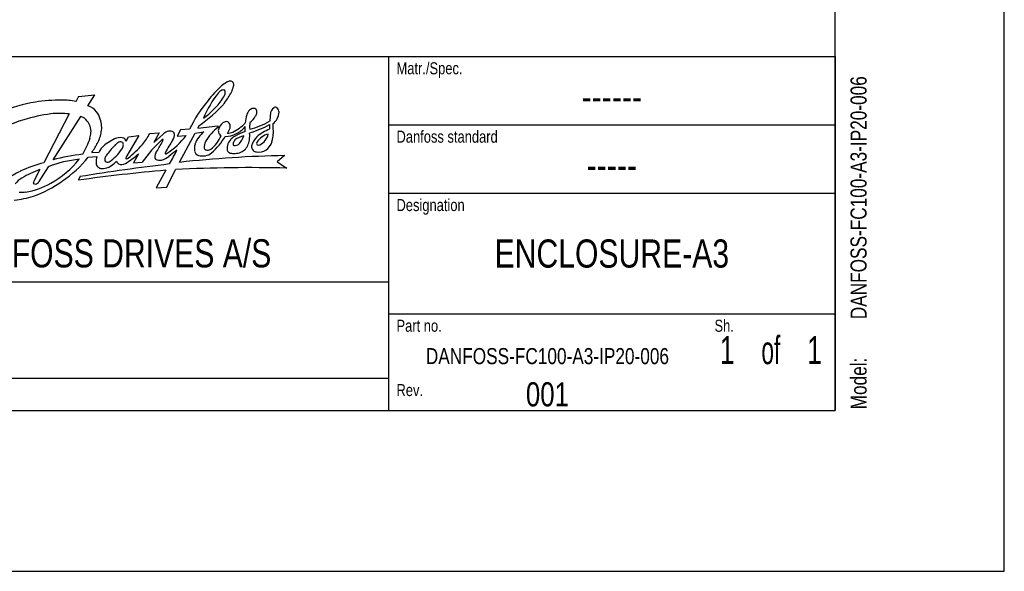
# Model space of a CAD drawing. Extents: x 0 to 594, y 0 to 420.
# Tile 21 of 41: x 472 to 594, y 0 to 69. Entities that reach past the tile are written whole.
import ezdxf
from ezdxf.enums import TextEntityAlignment as Align

# ---------------------------------------------------------------- set-up
doc = ezdxf.new("R2010")
doc.units = 0
doc.header["$LTSCALE"] = 32.67
doc.layers.get('0').update_dxf_attribs({"linetype": 'CONTINUOUS'})
doc.styles.get("Standard").update_dxf_attribs({"font": 'txt', "width": 0.8})

# ---------------------------------------------------------------- blocks, each defined once
blk = doc.blocks.new('FORMAT_BL0', base_point=(477.8, 42.53))
at = {"color": 3, "linetype": 'CONTINUOUS'}
for p, q in [((478.99, 59.02), (478.67, 58.38)), ((478.99, 59.02), (481.04, 59.24)), ((480.17, 57.87), (481.04, 59.24)), ((477.85, 56.85), (474.69, 50.78)), ((479.27, 56.53), (475.82, 51.16)), ((493.96, 55.39), (493.84, 55.09)), ((493.84, 55.09), (496.33, 55.38)), ((496.33, 55.38), (496.36, 55.2)), ((486.49, 54.19), (484.88, 51.42)), ((484.91, 53.46), (485.2, 53.99)), ((485.2, 53.99), (486.49, 54.19)), ((487.82, 54.41), (489.03, 54.52)), ((489.03, 54.52), (488.35, 53.32)), ((488.35, 53.32), (489.46, 54.3)), ((491.68, 54.89), (491.25, 54.09)), ((491.25, 54.09), (492.37, 54.19)), ((491.56, 50.84), (493.48, 54.48)), ((492.79, 54.95), (491.68, 54.89)), ((493.48, 54.48), (494.59, 54.64)), ((480.21, 51.47), (481.28, 51.57)), ((480.64, 52.05), (481.55, 52.1)), ((486.45, 51.89), (485.84, 50.77)), ((504.61, 51.69), (503.68, 50.9)), ((475.24, 50.3), (474.09, 48.47)), ((485.84, 50.77), (486.91, 50.87)), ((503.68, 50.9), (504.89, 50.12)), ((474.2, 49.94), (473.44, 48.49)), ((479.19, 49.08), (478.98, 48.62)), ((489.87, 49.86), (488.64, 47.68)), ((489.96, 47.75), (491.05, 49.94)), ((488.64, 47.68), (489.96, 47.75))]:
    blk.add_line(p, q, dxfattribs=at)
for centre, radius, start, end in [((508.02, 48.2), 16.55, 132.7678, 141.3405), ((502.39, 53.41), 8.92, 123.9219, 128.9859), ((497.93, 59.88), 1.06, 94.9156, 118.9133), ((497.87, 60.5), 0.445, 37.9594, 94.4524), ((487.53, 63.52), 11.2, 339.3288, 343.2604), ((497.66, 60.49), 0.628, 342.3871, 26.7521), ((507.16, 51.05), 13.69, 142.1212, 157.2787), ((497.43, 58.6), 1.37, 127.2624, 141.2908), ((497.05, 59.08), 0.753, 90.658, 126.7544), ((494.63, 60.31), 2.75, 322.9953, 339.5719), ((497, 59.61), 0.229, 7.1206, 79.5655), ((490.49, 63.43), 8.45, 322.0822, 332.8248), ((495.77, 59.56), 1.46, 351.6519, 2.8594), ((478.01, 34.27), 24.45, 100.269, 110.9049), ((476.8, 37.57), 21, 89.6723, 98.6437), ((477.07, 52), 6.58, 75.9095, 91.2841), ((479.63, 55.97), 1.97, 35.2548, 74.2653), ((508.6, 47.34), 17.54, 140.352, 154.3042), ((484.23, 69.56), 17.19, 304.4938, 318.8006), ((488.92, 64.17), 9.65, 305.6229, 325.1023), ((500.86, 56.61), 0.942, 99.1749, 130.5996), ((500.72, 56.81), 0.727, 62.9892, 90.4831), ((503.91, 56.75), 1.08, 124.9919, 177.6651), ((503.46, 57.37), 0.319, 49.6305, 122.6069), ((503.28, 57.1), 0.635, 356.4431, 53.1022), ((478.28, 36.32), 20.72, 97.5279, 107.086), ((476.64, 47.54), 9.39, 82.557, 96.5165), ((479, 55.26), 1.3, 33.2943, 78.3487), ((479.27, 55.48), 2.55, 16.8293, 39.5295), ((504.78, 55.17), 5.11, 162.2455, 173.7012), ((501.1, 56.44), 1.23, 134.0948, 166.5724), ((498.65, 57.9), 2.69, 307.7549, 331.2624), ((500.23, 57.1), 0.926, 327.7373, 356.0266), ((500.72, 57.15), 0.45, 344.5972, 42.6678), ((784.38, 32.62), 282.59, 175.0921, 175.2663), ((502.02, 57.17), 1.9, 305.8525, 356.7917), ((476.5, 41.37), 15.37, 106.2482, 124.9594), ((477.92, 54.35), 2.7, 21.1926, 36.8022), ((479.05, 54.75), 1.51, 350.2925, 22.4237), ((478.31, 55.13), 3.57, 3.8765, 17.7765), ((479.86, 55.14), 2.03, 346.0715, 6.5596), ((499.4, 50.93), 5.24, 125.4276, 151.6769), ((497.08, 54.76), 0.71, 156.7269, 195.7096), ((497.61, 54.73), 1.22, 109.1468, 165.4571), ((497.33, 55.25), 0.653, 71.1581, 100.6058), ((491.83, 57.64), 6.53, 330.6961, 336.9361), ((497.21, 55.33), 0.626, 12.3213, 58.1903), ((496.8, 55.24), 1.05, 351.2783, 12.3026), ((495.84, 59.36), 5.3, 296.0537, 316.7157), ((497.3, 57.18), 3.07, 295.5, 321.7071), ((495.85, 55), 3.87, 355.119, 4.1234), ((496.1, 67.87), 14.01, 287.231, 298.306), ((503.16, 55.3), 2.9, 170.6701, 186.7315), ((497.55, 65.45), 10.84, 284.5602, 298.6483), ((499.66, 55.26), 3.1, 354.1192, 4.9525), ((555.07, 57.72), 51.98, 182.2989, 183.6689), ((472.38, 56.26), 8.4, 328.3996, 343.4453), ((478.14, 54.6), 2.4, 342.0738, 358.0349), ((478.07, 55.17), 3.8, 329.446, 352.1988), ((485.38, 49.44), 4.7, 110.7613, 122.5228), ((484.19, 52.5), 1.42, 71.0618, 109.7041), ((484.29, 53.31), 0.638, 13.7563, 55.4345), ((482.19, 57.01), 6.2, 320.4273, 335.2716), ((490.98, 52.68), 2.22, 115.8967, 133.0831), ((485.21, 59.48), 8.9, 301.7644, 323.5624), ((490.33, 53.39), 1.33, 75.8227, 104.1022), ((490.53, 54.32), 0.384, 12.1063, 71.7042), ((489.77, 54.26), 1.15, 323.3284, 6.5266), ((497.11, 51.65), 3.92, 130.0378, 158.1695), ((493.05, 55.65), 3.97, 307.3705, 337.8449), ((489.95, 58.35), 8.44, 311.4563, 329.414), ((497.03, 54.73), 0.652, 194.1209, 242.2077), ((497.23, 56.93), 2.88, 269.7813, 298.8176), ((497.48, 56.05), 1.6, 271.5609, 295.3447), ((499.73, 51.85), 2.58, 119.8156, 133.818), ((499.94, 51.82), 2.34, 99.8011, 129.8057), ((502.82, 46.29), 8.94, 110.3813, 119.2462), ((496.96, 54.97), 2.71, 317.0284, 341.921), ((496.18, 54.12), 4.09, 352.774, 5.097), ((502.99, 52.2), 2.58, 135.1588, 164.3038), ((504.26, 50.52), 4.68, 109.0514, 131.6471), ((503.15, 52.08), 2.34, 104.0818, 148.1292), ((500.66, 54.78), 1.96, 296.1519, 347.4207), ((491.55, 55.79), 11.73, 348.3187, 353.1645), ((475.89, 55.65), 5.96, 322.8883, 336.1753), ((484.17, 50.78), 2.93, 116.7652, 153.2644), ((492.25, 44.38), 12.23, 134.8984, 142.4077), ((484.65, 52.12), 1.38, 117.5581, 138.2731), ((484.21, 52.97), 0.426, 49.7283, 117.7489), ((483.8, 52.96), 0.767, 321.7198, 356.6653), ((484.07, 53.01), 0.508, 348.9845, 33.7448), ((462.5, 77.19), 34.37, 311.3175, 315.3869), ((500.7, 41.07), 16.92, 131.8597, 144.6002), ((469.45, 63.81), 22.51, 328.373, 332.0643), ((486.08, 55.08), 3.73, 330.8763, 337.1022), ((489.46, 53.64), 0.0562, 349.5391, 143.4383), ((500.49, 46.69), 11.97, 144.9122, 153.2256), ((495.53, 52.53), 2.13, 164.3348, 187.5497), ((496.13, 52.7), 1.52, 151.9676, 184.5137), ((500.22, 52.44), 2.77, 165.3821, 181.4073), ((499.41, 52.25), 2.07, 134.994, 154.5471), ((498.57, 53.17), 0.368, 151.895, 218.2268), ((499.5, 52.66), 1.42, 138.0551, 151.6294), ((498.42, 53.78), 0.855, 261.2556, 308.6307), ((498.46, 53.7), 1.75, 288.181, 333.6632), ((497.22, 54.14), 3.05, 336.6165, 349.9772), ((501.34, 52.88), 0.844, 179.0776, 222.1801), ((501.39, 53.2), 0.262, 151.705, 219.1417), ((501.37, 53.43), 0.444, 245.4748, 290.3227), ((500.95, 54.09), 2.2, 307.3775, 341.9687), ((482.26, 27.19), 24.81, 96.3269, 105.0541), ((468.71, 60.82), 14.82, 303.9897, 320.8988), ((482.96, 50.97), 1.78, 160.2703, 188.3427), ((482.84, 51.22), 0.575, 155.7866, 202.5891), ((486.05, 49.26), 4.34, 143.5682, 149.6568), ((479.15, 56.15), 6.4, 304.9795, 325.0754), ((478.09, 61.48), 12.72, 302.0135, 311.0902), ((484.95, 51.37), 0.0813, 148.3251, 305.2558), ((484.79, 52.18), 0.898, 283.2172, 296.8425), ((489.25, 51.58), 0.767, 146.0293, 207.1224), ((488.75, 53.37), 2.31, 284.1157, 309.3254), ((490.09, 51.95), 0.325, 154.315, 175.4777), ((489.85, 51.98), 0.0845, 187.9635, 300.3884), ((496.36, 44.41), 9.44, 122.8842, 130.5632), ((463.31, 66.32), 31.22, 329.8556, 333.3996), ((507.72, -96.76), 148.48, 91.1993, 96.2481), ((494.16, 52.41), 0.759, 192.6025, 250.2667), ((494.44, 53.89), 2.25, 256.2327, 278.597), ((495, 52.77), 0.431, 206.3676, 279.0038), ((494.51, 53.22), 1.58, 279.5463, 310.7974), ((494.89, 53.4), 1.07, 279.2176, 302.2125), ((498.09, 52.6), 0.676, 199.8242, 235.8577), ((498.33, 53.61), 1.68, 248.5205, 268.1048), ((498.06, 55.75), 3.83, 273.147, 284.2883), ((501.17, 52.76), 0.638, 224.3761, 263.887), ((501.35, 54.14), 2.02, 263.2207, 297.6178), ((479.92, 31.84), 19.66, 105.4423, 114.4982), ((481.01, 34.81), 16.53, 96.5512, 110.4262), ((469.58, 59.01), 12.3, 299.0607, 320.7547), ((522.65, -219.93), 272.49, 96.8162, 99.1781), ((481.82, 50.75), 0.625, 182.896, 229.2625), ((481.9, 50.83), 0.748, 228.8442, 270.3015), ((482.05, 51.74), 1.66, 264.8399, 293.9303), ((482.64, 51.37), 0.504, 228.1668, 290.8428), ((480.82, 53.73), 4, 298.5029, 316.302), ((484.62, 51.42), 1.01, 205.9328, 229.7491), ((484.35, 51.49), 0.932, 245.4976, 301.1141), ((489.05, 52), 0.913, 238.0813, 286.7351), ((500.21, -126.82), 177, 88.4836, 92.9661), ((481.02, 31.57), 20.37, 116.9913, 122.7647), ((477.58, 40), 10.49, 108.7932, 122.2671), ((510.32, -177.73), 228.51, 95.135, 97.8833), ((473.51, 46.16), 3.12, 119.4418, 139.4977), ((471.3, 55.24), 8.17, 277.9406, 301.3267), ((474.09, 48.21), 0.708, 157.061, 179.6025), ((473.62, 48.51), 0.376, 230.799, 278.3848), ((468.89, 59.61), 13.73, 289.2016, 306.044), ((473.52, 48.76), 0.643, 284.229, 332.692), ((469.45, 58.9), 12.88, 277.0548, 287.8919), ((471.76, 53.96), 6.84, 268.9529, 275.6416)]:
    blk.add_arc(centre, radius, start, end, dxfattribs=at)
at = {"color": 5, "linetype": 'CONTINUOUS', "width": 0.8}
for s, height, p in [('Matr./Spec.', 1.5, (518.5, 61.78)), ('Danfoss standard', 1.5, (518.5, 53.28)), ('Designation', 1.5, (518.5, 44.78)), ('DANFOSS DRIVES A/S', 3.5, (462.8, 37.78)), ('Part no.', 1.5, (518.5, 29.78)), ('Sh.', 1.5, (558, 29.78)), ('Rev.', 1.5, (518.5, 21.78))]:
    blk.add_text(s, height=height, dxfattribs=at).set_placement(p)

msp = doc.modelspace()

# ---------------------------------------------------------------- linework, layer by layer
at = {"color": 7, "linetype": 'CONTINUOUS'}
for p, q in [((594, 0), (594, 420)), ((573, 20), (573, 400)), ((21, 20), (573, 20)), ((0, 0), (594, 0))]:
    msp.add_line(p, q, dxfattribs=at)
at = {"color": 2, "linetype": 'CONTINUOUS'}
for p, q in [((393, 64), (573, 64)), ((517.5, 64), (517.5, 20)), ((573, 64), (573, 20)), ((517.5, 55.5), (573, 55.5)), ((517.5, 47), (573, 47)), ((393, 36), (517.5, 36)), ((517.5, 32), (573, 32)), ((393, 24), (517.5, 24)), ((393, 20), (573, 20))]:
    msp.add_line(p, q, dxfattribs=at)

# ---------------------------------------------------------------- block references
msp.add_blockref('FORMAT_BL0', (477.801, 42.526), dxfattribs=at)

# ---------------------------------------------------------------- texts
at = {"color": 5, "linetype": 'CONTINUOUS', "width": 0.8}
for s, p in [('DANFOSS-FC100-A3-IP20-006', (576.897, 31.335)), ('Model: ', (576.897, 20.135))]:
    msp.add_text(s, height=2, rotation=90, dxfattribs=at).set_placement(p)
at = {"color": 5, "linetype": 'CONTINUOUS'}
for s, height, width, p in [('------', 3.5, 0.8, (545.25, 57.25)), ('-----', 3.5, 0.8, (545.25, 48.75)), ('ENCLOSURE-A3', 3.5, 0.8, (545.25, 37.75)), (' of ', 3.5, 0.6, (565, 25.75)), ('1', 3.5, 0.7, (559.575, 25.75)), ('1', 3.5, 0.7, (570.425, 25.75)), ('DANFOSS-FC100-A3-IP20-006', 2, 0.8, (537.25, 25.75)), ('001', 3, 0.8, (537.25, 20.5))]:
    msp.add_text(s, height=height, dxfattribs=dict(at, width=width)).set_placement(p, align=Align.CENTER)

doc.saveas('drawing.dxf')
